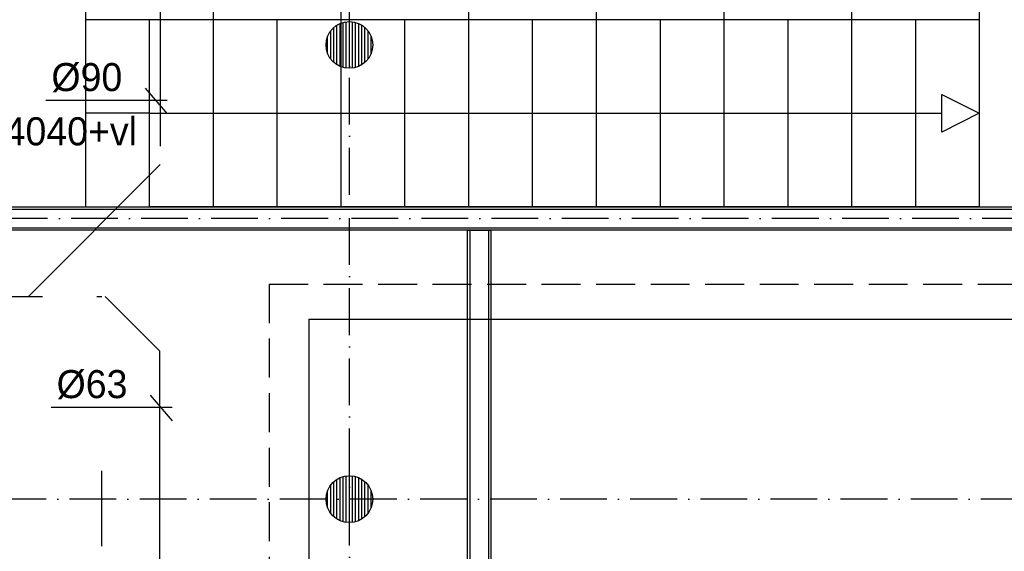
# Model space of a CAD drawing. Extents: x -41378 to 114803, y -24080 to 82188.
# Tile 72 of 137: x 39774 to 46097, y 51493 to 54903. Entities that reach past the tile are written whole.
import ezdxf

# ---------------------------------------------------------------- set-up
doc = ezdxf.new("R2010")
doc.units = 0
doc.header["$LTSCALE"] = 50
for name, pattern in [('2322105', [47, 40, -7]), ('2322107', [2000, 1000, 1000]), ('2322108', [7, 5, -2]), ('2322122', [47, 40, -7]), ('DASHDOT', [9, 6, -1.5, 0, -1.5])]:
    doc.linetypes.add(name, pattern=pattern)
doc.layers.get('0').update_dxf_attribs({"linetype": 'CONTINUOUS'})
doc.layers.get('DEFPOINTS').update_dxf_attribs({"linetype": 'CONTINUOUS'})
for name, color, linetype in [('AL$7----_STRAMIEN', 1, 'DASHDOT'), ('AL22----_BINNENWAND', 7, 'CONTINUOUS'), ('AL28----_KONSTRUKTIE', 3, 'CONTINUOUS'), ('AL32----_BINNENKOZ', 7, 'CONTINUOUS'), ('ALXAA---_GEWBETON', 12, 'CONTINUOUS'), ('WL521---', 4, 'CONTINUOUS'), ('WL5501--', 4, 'CONTINUOUS'), ('WL561---_AANVOER', 4, 'CONTINUOUS'), ('WL561---_RETOUR', 4, 'CONTINUOUS'), ('WL570---', 3, 'CONTINUOUS'), ('WM$1----', 1, 'CONTINUOUS'), ('WM570---', 1, 'CONTINUOUS')]:
    doc.layers.add(name, color=color, linetype=linetype)
doc.layers.get('0').freeze()
doc.styles.add('BURO-018', font='BUROFONT.shx', dxfattribs={"height": 90})
doc.dimstyles.new('CEES', dxfattribs={"dimscale": 100, "dimtxt": 3, "dimasz": 3, "dimexe": 1, "dimexo": 1, "dimgap": 1.5, "dimtad": 0, "dimdec": 0, "dimzin": 0, "dimtxsty": 'BURO-018', "dimcen": -3, "dimdle": 1.25, "dimclrd": 1, "dimclre": 1, "dimclrt": 1, "dimazin": 3, "dimtfac": 0.75, "dimtdec": 0, "dimtofl": 0, "dimtmove": 0, "dimatfit": 3, "dimtvp": 1.5, "dimtolj": 1, "dimtzin": 0})

# ---------------------------------------------------------------- blocks, each defined once
blk = doc.blocks.new('*D127')
at = {"color": 1, "linetype": 'BYBLOCK'}
for p, q in [((45764.6, 52010.1), (40600.1, 52010.1)), ((40300.1, 51918.4), (40300.1, 51910.1)), ((46064.6, 51918.4), (46064.6, 51910.1))]:
    blk.add_line(p, q, dxfattribs=at)
for points in [[(40600.1, 52060.1), (40600.1, 51960.1), (40300.1, 52010.1)], [(45764.6, 52060.1), (45764.6, 51960.1), (46064.6, 52010.1)]]:
    blk.add_solid(points, dxfattribs=at)
at = {"layer": 'DEFPOINTS', "color": 0, "linetype": 'BYBLOCK'}
for p in [(40300.1, 52018.4), (40300.1, 52010.1), (46064.6, 52018.4)]:
    blk.add_point(p, dxfattribs=at)
at = {"color": 1, "linetype": 'BYBLOCK', "insert": (43182.4, 52301.2), "char_height": 180, "attachment_point": 5, "style": 'BURO-018'}
blk.add_mtext('\\A1;5760', dxfattribs=at)

msp = doc.modelspace()

# ---------------------------------------------------------------- linework, layer by layer
at = {"layer": 'AL$7----_STRAMIEN', "color": 1}
for p, q in [((112869.9, 53627.3), (10184, 53627.3)), ((112410.4, 51827.3), (-35182.3, 51827.3))]:
    msp.add_line(p, q, dxfattribs=at)
msp.add_lwpolyline([(41891, 41627.3), (41891, 80064.7)], dxfattribs=at)
at = {"layer": 'AL22----_BINNENWAND', "color": 8}
for p, q in [((36519, 53702.3), (49351, 53702.3)), ((49351, 53552.3), (36519, 53552.3)), ((42650, 46777.3), (42650, 53552.3)), ((42650, 53552.3), (42800, 53552.3)), ((42800, 53552.3), (42800, 46777.3))]:
    msp.add_line(p, q, dxfattribs=at)
at = {"layer": 'AL22----_BINNENWAND', "color": 8, "linetype": 'CONTINUOUS'}
for p, q in [((36519, 53687.3), (49351, 53687.3)), ((36519, 53567.3), (49351, 53567.3)), ((42665, 53552.3), (42665, 46777.3)), ((42785, 53552.3), (42785, 46777.3))]:
    msp.add_line(p, q, dxfattribs=at)
at = {"layer": 'AL28----_KONSTRUKTIE', "color": 8}
for centre in [(41891, 54740.8), (41891, 51827.3)]:
    msp.add_circle(centre, 150, dxfattribs=at)
at = {"layer": 'AL32----_BINNENKOZ', "color": 8}
for p, q in [((40195.8, 66462.3), (40196, 54902.3)), ((41015.8, 66262.3), (41015.8, 54902.3)), ((41835.8, 66262.3), (41835.8, 54902.3)), ((42655.8, 66262.3), (42655.8, 54902.3)), ((43475.8, 66262.3), (43475.8, 54902.3)), ((44295.8, 66262.3), (44295.8, 54902.3)), ((45115.8, 66262.3), (45115.8, 54902.3)), ((45935.8, 66262.3), (45935.8, 54902.3)), ((45935.8, 54902.3), (40196, 54902.3)), ((40196, 54902.3), (40196, 53702.3)), ((40605.8, 54902.3), (40605.8, 53702.3)), ((41015.8, 54902.3), (41015.8, 53702.3)), ((41425.8, 54902.3), (41425.8, 53702.3)), ((41835.8, 54902.3), (41835.8, 53702.3)), ((42245.8, 54902.3), (42245.8, 53702.3)), ((42655.8, 54902.3), (42655.8, 53702.3)), ((43065.8, 54902.3), (43065.8, 53702.3)), ((43475.8, 54902.3), (43475.8, 53702.3)), ((43885.8, 54902.3), (43885.8, 53702.3)), ((44295.8, 54902.3), (44295.8, 53702.3)), ((44705.8, 54902.3), (44705.8, 53702.3)), ((45115.8, 54902.3), (45115.8, 53702.3)), ((45525.8, 54902.3), (45525.8, 53702.3)), ((45935.8, 54902.3), (45935.8, 53702.3)), ((45695.8, 54422.3), (45935.8, 54302.3)), ((45695.8, 54182.3), (45695.8, 54422.3)), ((40605.8, 54302.3), (40196, 54302.3)), ((40605.8, 54302.3), (45695.8, 54302.3)), ((45935.8, 54302.3), (45695.8, 54182.3)), ((45935.8, 53702.3), (40605.8, 53702.3))]:
    msp.add_line(p, q, dxfattribs=at)
at = {"layer": 'ALXAA---_GEWBETON', "color": 8}
for p, q in [((41851, 54596.2), (41851, 54885.4)), ((41871, 54592.1), (41871, 54889.5)), ((41891, 54590.8), (41891, 54890.8)), ((41911, 54592.1), (41911, 54889.5)), ((41931, 54596.2), (41931, 54885.4)), ((41771, 54650.8), (41771, 54830.8)), ((41791, 54629), (41791, 54852.6)), ((41811, 54613.9), (41811, 54867.7)), ((41831, 54603.3), (41831, 54878.3)), ((41951, 54603.3), (41951, 54878.3)), ((41971, 54613.9), (41971, 54867.7)), ((41991, 54629), (41991, 54852.6)), ((42011, 54650.8), (42011, 54830.8)), ((41751, 54686.9), (41751, 54794.7)), ((42031, 54686.9), (42031, 54794.7)), ((41851, 51682.8), (41851, 51971.9)), ((41871, 51678.7), (41871, 51976)), ((41891, 51677.3), (41891, 51977.3)), ((41911, 51678.7), (41911, 51976)), ((41931, 51682.8), (41931, 51971.9)), ((41771, 51737.3), (41771, 51917.3)), ((41791, 51715.5), (41791, 51939.1)), ((41811, 51700.4), (41811, 51954.2)), ((41831, 51689.9), (41831, 51964.8)), ((41951, 51689.9), (41951, 51964.8)), ((41971, 51700.4), (41971, 51954.2)), ((41991, 51715.5), (41991, 51939.1)), ((42011, 51737.3), (42011, 51917.3)), ((41751, 51773.5), (41751, 51881.2)), ((42031, 51773.5), (42031, 51881.2))]:
    msp.add_line(p, q, dxfattribs=at)
at = {"layer": 'WL521---', "linetype": '2322122'}
for p, q in [((40676.5, 56092.1), (40676.5, 53972.9)), ((30870, 53127.7), (40302.1, 53127.7)), ((40672, 52779.2), (40672, 48195.6))]:
    msp.add_line(p, q, dxfattribs=at)
at = {"layer": 'WL5501--', "linetype": '2322105'}
for p, q in [((40676.5, 53972.9), (39831.4, 53127.7)), ((40323.6, 53127.7), (40672, 52779.2))]:
    msp.add_line(p, q, dxfattribs=at)
at = {"layer": 'WL561---_AANVOER', "linetype": '2322107'}
for q in [(49090.8, 52982.3), (41630.7, 45471)]:
    msp.add_line((41630.7, 52982.3), q, dxfattribs=at)
at = {"layer": 'WL561---_RETOUR', "linetype": '2322108'}
for q in [(49094.6, 53207.2), (41375.8, 45684.1)]:
    msp.add_line((41375.8, 53207.2), q, dxfattribs=at)
at = {"layer": 'WL570---', "color": 1}
msp.add_line((40300.1, 52010.1), (40300.1, 51525.4), dxfattribs=at)
at = {"layer": 'WM$1----'}
for p, q in [((40579.2, 54463.4), (40720.7, 54298.5)), ((39942.6, 54385.7), (40720.6, 54385.7)), ((40612.3, 52494.1), (40753.8, 52329.1)), ((39975.7, 52416.4), (40753.7, 52416.4))]:
    msp.add_line(p, q, dxfattribs=at)

# ---------------------------------------------------------------- texts
at = {"layer": 'WM$1----', "color": 1, "style": 'BURO-018'}
for s, p in [('%%C90', (39977.9, 54444.6)), ('%%C63', (40011, 52475.3))]:
    msp.add_text(s, height=180, dxfattribs=at).set_placement(p)
at = {"layer": 'WM570---', "color": 1, "style": 'BURO-018'}
msp.add_text('BK.=4040+vl', height=180, dxfattribs=at).set_placement((39148.9, 54096.8))

# ---------------------------------------------------------------- dimensions: what is measured, and where the dimension line sits
at = {"layer": 'WL570---', "color": 1}
dim = msp.add_linear_dim(base=(40300.1, 52010.1), p1=(46064.6, 52018.4), p2=(40300.1, 52018.4), text='5760', dimstyle='CEES', dxfattribs=at)
dim.commit()
dim.dimension.update_dxf_attribs({"geometry": '*D127', "text_midpoint": (43182.4, 52301.2)})

doc.saveas('drawing.dxf')
